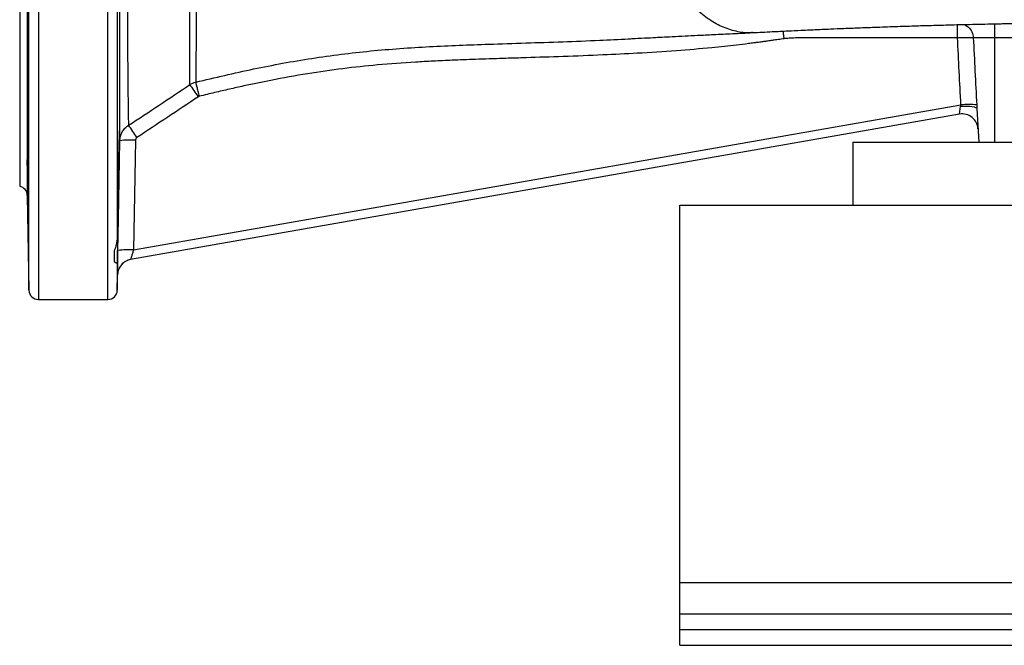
# Model space of a CAD drawing. Header units: millimetres. Extents: x 540 to 1430, y 615 to 2661.
# Tile 1 of 12: x 540 to 854, y 615 to 814. Entities that reach past the tile are written whole.
import ezdxf

# ---------------------------------------------------------------- set-up
doc = ezdxf.new("R2010")
doc.units = ezdxf.units.MM

msp = doc.modelspace()

# ---------------------------------------------------------------- linework, layer by layer
at = {"color": 8, "linetype": 'Continuous', "lineweight": 25}
for p, q in [((546.35, 1064.77), (546.35, 724.91)), ((568.45, 724.91), (568.45, 1064.77)), ((543.35, 727.86), (543.35, 894.91)), ((850.4, 812.65), (850.4, 808.17)), ((542.82, 767.54), (542.82, 758.02)), ((571.45, 736.81), (571.45, 727.86)), ((750.4, 634.91), (945.4, 634.91))]:
    msp.add_line(p, q, dxfattribs=at)
at = {"color": 7, "linetype": 'Continuous', "lineweight": 25}
for p, q in [((540.4, 1028.91), (540.4, 760.91)), ((542.82, 840.3), (542.82, 769.38)), ((571.45, 821.25), (571.45, 744.97)), ((850.4, 808.17), (850.4, 774.91)), ((859.44, 808.17), (850.4, 808.17)), ((733.96, 807.82), (734.65, 807.86)), ((576.61, 740.67), (839.74, 786.8)), ((839.32, 783.84), (839.67, 786.36)), ((839.32, 783.84), (575.67, 737.62)), ((844.83, 785.66), (845.4, 774.91)), ((577.21, 775.57), (576.61, 740.67)), ((805.4, 774.91), (805.4, 754.91)), ((805.4, 774.91), (1375.4, 774.91)), ((542.82, 758.02), (543.35, 727.86)), ((750.4, 754.91), (945.4, 754.91)), ((750.4, 634.91), (750.4, 754.91)), ((570.4, 740.1), (570.4, 737.01)), ((571.45, 727.86), (571.54, 732.79)), ((546.35, 724.91), (568.45, 724.91)), ((750.4, 624.91), (750.4, 634.91)), ((750.4, 619.91), (750.4, 624.91)), ((750.4, 624.91), (1430.4, 624.91)), ((750.4, 619.91), (1430.4, 619.91)), ((750.4, 614.91), (750.4, 619.91)), ((750.4, 614.91), (1430.4, 614.91))]:
    msp.add_line(p, q, dxfattribs=at)
at = {"color": 7, "linetype": 'Continuous', "lineweight": 25, "flags": 128}
for points in [[(839.67, 786.36), (840.66, 786.4), (841.62, 786.4), (842.51, 786.35), (843.29, 786.27), (843.94, 786.16), (844.42, 786.02), (844.73, 785.85), (844.83, 785.66)], [(571.66, 740.5), (571.83, 750.49), (572.26, 775.4)]]:
    msp.add_lwpolyline(points, dxfattribs=at)
at = {"color": 7, "linetype": 'Continuous', "lineweight": 25}
for centre, radius, start, end in [((531.8, 746.35), 78.32, 33.3518, 36.785), ((842.28, 761.68), 25.25, 84.3196, 95.7699), ((840.18, 778.92), 5, 3, 99.9438), ((515.43, 736.67), 73.85, 32.562, 36.2271), ((575.57, 751.27), 24.36, 86.142, 97.8199), ((539.82, 757.97), 3, 1, 78.9022), ((574.97, 716.41), 24.32, 86.1268, 97.8247), ((576.53, 732.7), 5, 99.9439, 178.994), ((576.53, 732.7), 5, 99.9438, 146.7614), ((546.35, 727.91), 3, 181, 270), ((568.45, 727.91), 3, 270, 359)]:
    msp.add_arc(centre, radius, start, end, dxfattribs=at)
at = {"color": 8, "linetype": 'Continuous', "lineweight": 25}
msp.add_arc((576.53, 732.7), 5, 146.7614, 179.001, dxfattribs=at)
at = {"color": 7, "linetype": 'Continuous', "lineweight": 25}
for points, knots in [([(572.26, 775.4), (572.26, 775.92), (572.26, 776.59), (572.26, 777.64), (572.26, 777.86), (572.26, 778.32), (572.26, 778.56), (572.26, 779.3), (572.26, 779.83), (572.26, 782.68), (572.26, 785.54), (572.26, 789.84), (572.26, 790.74), (572.26, 792.14), (572.26, 792.62), (572.26, 793.59), (572.26, 794.08), (572.26, 796.6), (572.26, 798.73), (572.26, 805.48), (572.26, 810.44), (572.26, 817.23), (572.26, 818.61), (572.26, 820.74), (572.26, 821.46), (572.26, 822.9), (572.26, 826.53), (572.26, 830.28), (572.26, 836.43), (572.26, 839.58), (572.26, 846.03), (572.26, 849.32), (572.26, 854.38), (572.26, 856.09), (572.26, 859.53), (572.26, 861.26), (572.26, 866.48), (572.26, 869.99), (572.26, 875.31), (572.26, 877.09), (572.26, 880.67), (572.26, 882.47), (572.26, 887.87), (572.26, 891.46), (572.26, 898.61), (572.26, 902.18), (572.26, 909.29), (572.26, 912.84), (572.26, 918.14), (572.26, 919.91), (572.26, 922.55), (572.26, 923.43), (572.26, 925.18), (572.26, 926.06), (572.26, 930.4), (572.26, 933.81), (572.26, 940.5), (572.26, 943.79), (572.26, 950.23), (572.26, 953.4), (572.26, 957.27), (572.26, 958.04), (572.26, 959.57), (572.26, 960.34), (572.26, 962.6), (572.26, 964.09), (572.26, 968.46), (572.26, 971.26), (572.26, 979.36), (572.26, 984.34), (572.26, 989.44), (572.26, 990), (572.26, 991.11), (572.26, 991.65), (572.26, 993.25), (572.26, 994.29), (572.26, 997.28), (572.26, 999.13), (572.26, 1002.56), (572.26, 1004.13), (572.26, 1006.28), (572.26, 1006.97), (572.26, 1008.26), (572.26, 1008.87), (572.26, 1011.74), (572.26, 1013.39), (572.26, 1014.42)], [0, 0, 0, 0, 0.03125, 0.03125, 0.039063, 0.039063, 0.046875, 0.046875, 0.0625, 0.0625, 0.125, 0.125, 0.140625, 0.140625, 0.148438, 0.148438, 0.15625, 0.15625, 0.1875, 0.1875, 0.25, 0.25, 0.265625, 0.265625, 0.273438, 0.273438, 0.28125, 0.3125, 0.3125, 0.34375, 0.34375, 0.375, 0.375, 0.390625, 0.390625, 0.40625, 0.40625, 0.4375, 0.4375, 0.453125, 0.453125, 0.46875, 0.46875, 0.5, 0.5, 0.53125, 0.53125, 0.5625, 0.5625, 0.578125, 0.578125, 0.585938, 0.585938, 0.59375, 0.59375, 0.625, 0.625, 0.65625, 0.65625, 0.6875, 0.6875, 0.695313, 0.695313, 0.703125, 0.703125, 0.71875, 0.71875, 0.75, 0.75, 0.8125, 0.8125, 0.820313, 0.820313, 0.828125, 0.828125, 0.84375, 0.84375, 0.875, 0.875, 0.90625, 0.90625, 0.921875, 0.921875, 0.9375, 0.9375, 1, 1, 1, 1]), ([(575, 1009.51), (574.96, 1008.54), (574.93, 1006.97), (574.88, 1003.68), (574.86, 1002.44), (574.83, 999.7), (574.81, 998.19), (574.78, 994.91), (574.77, 993.14), (574.74, 990.27), (574.74, 989.28), (574.72, 987.24), (574.72, 986.18), (574.68, 980.74), (574.66, 975.97), (574.62, 968.2), (574.61, 965.51), (574.6, 961.32), (574.59, 959.89), (574.59, 957.72), (574.59, 956.98), (574.58, 955.51), (574.58, 954.77), (574.57, 951.06), (574.56, 948.02), (574.55, 941.84), (574.54, 938.68), (574.53, 932.26), (574.52, 928.98), (574.52, 924.81), (574.52, 923.98), (574.51, 922.29), (574.51, 921.45), (574.51, 918.91), (574.51, 917.22), (574.5, 912.12), (574.5, 908.72), (574.5, 901.89), (574.5, 898.46), (574.5, 891.6), (574.5, 888.15), (574.5, 882.97), (574.5, 881.24), (574.5, 877.8), (574.51, 876.09), (574.51, 870.99), (574.51, 867.61), (574.52, 862.6), (574.52, 860.94), (574.53, 857.64), (574.53, 856), (574.54, 851.14), (574.55, 847.98), (574.56, 841.79), (574.57, 838.77), (574.59, 832.87), (574.59, 829.99), (574.61, 826.48), (574.61, 825.78), (574.61, 824.4), (574.62, 823.71), (574.62, 821.67), (574.63, 820.34), (574.66, 813.83), (574.68, 809.08), (574.72, 802.61), (574.74, 800.57), (574.76, 798.16), (574.76, 797.68), (574.77, 796.75), (574.77, 796.3), (574.78, 794.95), (574.79, 794.09), (574.83, 789.98), (574.86, 787.24), (574.9, 784.52), (574.91, 784.02), (574.92, 783.31), (574.93, 783.08), (574.94, 782.64), (574.94, 782.43), (574.96, 781.44), (574.98, 780.8), (575, 780.31)], [0, 0, 0, 0, 0.0625, 0.0625, 0.09375, 0.09375, 0.125, 0.125, 0.15625, 0.15625, 0.171875, 0.171875, 0.1875, 0.1875, 0.25, 0.25, 0.28125, 0.28125, 0.296875, 0.296875, 0.304688, 0.304688, 0.3125, 0.3125, 0.34375, 0.34375, 0.375, 0.375, 0.40625, 0.40625, 0.414063, 0.414063, 0.421875, 0.421875, 0.4375, 0.4375, 0.46875, 0.46875, 0.5, 0.5, 0.53125, 0.53125, 0.546875, 0.546875, 0.5625, 0.5625, 0.59375, 0.59375, 0.609375, 0.609375, 0.625, 0.625, 0.65625, 0.65625, 0.6875, 0.6875, 0.71875, 0.71875, 0.726562, 0.726562, 0.734375, 0.734375, 0.75, 0.75, 0.8125, 0.8125, 0.84375, 0.84375, 0.851562, 0.851562, 0.859375, 0.859375, 0.875, 0.875, 0.9375, 0.9375, 0.953125, 0.953125, 0.960937, 0.960937, 0.96875, 0.96875, 1, 1, 1, 1]), ([(594.52, 793.25), (594.52, 793.78), (594.52, 794.41), (594.51, 795.89), (594.51, 796.73), (594.51, 798.15), (594.51, 798.65), (594.5, 799.69), (594.5, 800.23), (594.5, 801.93), (594.5, 803.16), (594.49, 805.79), (594.49, 807.19), (594.49, 810.18), (594.49, 811.77), (594.48, 814.28), (594.48, 815.15), (594.48, 816.91), (594.48, 817.81), (594.48, 820.57), (594.48, 822.48), (594.47, 828.39), (594.47, 832.6), (594.47, 838.2), (594.47, 839.34), (594.47, 841.65), (594.47, 842.82), (594.47, 846.37), (594.47, 848.78), (594.46, 856.1), (594.46, 861.12), (594.46, 868.88), (594.46, 871.5), (594.46, 875.49), (594.46, 876.83), (594.46, 879.51), (594.46, 880.85), (594.46, 882.2)], [0, 0, 0, 0, 0.0625, 0.0625, 0.125, 0.125, 0.15625, 0.15625, 0.1875, 0.1875, 0.25, 0.25, 0.3125, 0.3125, 0.375, 0.375, 0.40625, 0.40625, 0.4375, 0.4375, 0.5, 0.5, 0.625, 0.625, 0.65625, 0.65625, 0.6875, 0.6875, 0.75, 0.75, 0.875, 0.875, 0.9375, 0.9375, 0.96875, 0.96875, 1, 1, 1, 1]), ([(596.57, 882.26), (596.57, 880.93), (596.57, 879.6), (596.57, 876.95), (596.57, 875.63), (596.57, 871.68), (596.57, 869.08), (596.56, 861.4), (596.56, 856.43), (596.55, 849.18), (596.55, 846.8), (596.55, 843.29), (596.55, 842.12), (596.55, 839.84), (596.54, 838.71), (596.54, 833.16), (596.53, 828.99), (596.52, 823.12), (596.52, 821.23), (596.51, 818.5), (596.51, 817.61), (596.51, 815.85), (596.5, 815), (596.5, 812.5), (596.5, 810.93), (596.49, 807.96), (596.48, 806.56), (596.47, 803.95), (596.47, 802.73), (596.46, 801.03), (596.46, 800.49), (596.46, 799.45), (596.45, 798.96), (596.45, 797.54), (596.44, 796.7), (596.43, 795.22), (596.43, 794.59), (596.42, 794.06)], [0, 0, 0, 0, 0.03125, 0.03125, 0.0625, 0.0625, 0.125, 0.125, 0.25, 0.25, 0.3125, 0.3125, 0.34375, 0.34375, 0.375, 0.375, 0.5, 0.5, 0.5625, 0.5625, 0.59375, 0.59375, 0.625, 0.625, 0.6875, 0.6875, 0.75, 0.75, 0.8125, 0.8125, 0.84375, 0.84375, 0.875, 0.875, 0.9375, 0.9375, 1, 1, 1, 1]), ([(773.48, 809.85), (773.27, 809.82), (771.52, 809.56), (768.21, 810.1), (763.63, 811.54), (759.16, 814.15), (754.86, 817.75), (750.77, 822.35), (746.96, 827.87), (743.48, 834.25), (740.36, 841.41), (737.65, 849.24), (735.39, 857.66), (733.6, 866.56), (732.42, 874.84), (731.97, 880.18), (731.79, 882.35)], [0, 0, 0, 0, 0.010688, 0.088447, 0.166272, 0.244156, 0.322088, 0.400062, 0.478068, 0.556097, 0.634141, 0.71219, 0.790237, 0.868273, 0.946287, 1, 1, 1, 1]), ([(773.48, 809.79), (775.57, 809.89), (779.39, 810.09), (784.49, 810.34), (788.48, 810.53), (791.48, 810.66), (793.87, 810.77), (796.04, 810.87), (798.94, 810.99), (802.69, 811.15), (807.37, 811.34), (812.81, 811.54), (818.69, 811.75), (824.77, 811.94), (830.59, 812.12), (835.81, 812.26), (840.49, 812.38), (844.45, 812.47), (848.31, 812.55), (851.44, 812.61), (853.8, 812.66), (855.4, 812.69), (856.72, 812.71), (857.87, 812.73), (859.01, 812.75), (860.19, 812.76), (861.34, 812.78), (862.46, 812.8), (863.4, 812.81), (864.39, 812.84), (865.7, 812.85), (867.15, 812.86), (868.52, 812.87), (869.06, 812.87), (870.37, 812.87), (872.14, 812.88), (874.81, 812.89), (878.46, 812.89), (881.47, 812.9), (883.17, 812.9), (883.33, 812.9)], [0, 0, 0, 0, 0.053044, 0.097178, 0.13211, 0.157605, 0.176406, 0.195612, 0.215562, 0.254375, 0.297128, 0.344026, 0.406139, 0.461362, 0.514484, 0.572118, 0.610775, 0.650152, 0.690233, 0.729048, 0.748308, 0.764735, 0.779311, 0.789748, 0.802007, 0.816089, 0.829378, 0.836687, 0.843377, 0.849959, 0.857308, 0.871765, 0.883846, 0.894342, 0.905585, 0.919167, 0.935973, 0.963889, 0.996667, 1, 1, 1, 1]), ([(733.96, 807.81), (733.99, 807.81), (735.4, 807.89), (738.05, 808.03), (741.6, 808.21), (744.83, 808.38), (748.21, 808.55), (751.97, 808.74), (756.35, 808.95), (761.41, 809.2), (767.25, 809.49), (771.33, 809.68), (773.4, 809.78)], [0, 0, 0, 0, 0.0018846, 0.1038287, 0.1955946, 0.2645866, 0.3452698, 0.4488138, 0.5480768, 0.6774167, 0.8365657, 1, 1, 1, 1]), ([(838.68, 808.17), (835.73, 808.17), (829.83, 808.17), (821.4, 808.17), (812.21, 808.17), (804.5, 808.17), (797.66, 808.17), (794.16, 808.17), (791.72, 808.17), (790.56, 808.17), (789.39, 808.16), (788.25, 808.13), (787.15, 808.09), (786.13, 808.05), (785.2, 807.99), (784.34, 807.92), (783.8, 807.86), (783.54, 807.84)], [0, 0, 0, 0, 0.1605724, 0.3211449, 0.4583185, 0.6605575, 0.7405017, 0.8302638, 0.851477, 0.8726903, 0.8936166, 0.9151235, 0.9349957, 0.9534156, 0.9703866, 0.985913, 1, 1, 1, 1]), ([(838.68, 808.17), (838.84, 808.18), (838.99, 808.18), (839.29, 808.2), (839.45, 808.2), (839.9, 808.22), (840.19, 808.23), (840.62, 808.24), (840.77, 808.24), (841.04, 808.25), (841.18, 808.25), (841.57, 808.26), (841.82, 808.26), (842.16, 808.26), (842.27, 808.26), (842.48, 808.26), (842.58, 808.26), (842.86, 808.25), (843.02, 808.25), (843.24, 808.23), (843.3, 808.23), (843.41, 808.22), (843.47, 808.22), (843.6, 808.2), (843.66, 808.19), (843.69, 808.17)], [0, 0, 0, 0, 0.0625, 0.0625, 0.125, 0.125, 0.25, 0.25, 0.3125, 0.3125, 0.375, 0.375, 0.5, 0.5, 0.5625, 0.5625, 0.625, 0.625, 0.75, 0.75, 0.8125, 0.8125, 0.875, 0.875, 1, 1, 1, 1]), ([(850.4, 808.17), (849.98, 808.17), (849.57, 808.17), (848.76, 808.17), (848.37, 808.17), (847.6, 808.17), (847.22, 808.17), (846.52, 808.17), (846.2, 808.17), (845.74, 808.17), (845.59, 808.17), (845.31, 808.17), (845.18, 808.17), (844.8, 808.17), (844.58, 808.17), (844.3, 808.17), (844.21, 808.17), (844.06, 808.17), (843.99, 808.17), (843.82, 808.17), (843.74, 808.17), (843.69, 808.17)], [0, 0, 0, 0, 0.125, 0.125, 0.25, 0.25, 0.375, 0.375, 0.5, 0.5, 0.5625, 0.5625, 0.625, 0.625, 0.75, 0.75, 0.8125, 0.8125, 0.875, 0.875, 1, 1, 1, 1]), ([(783.54, 807.84), (783.24, 807.8), (782.62, 807.72), (781.68, 807.59), (780.58, 807.44), (779.32, 807.26), (777.99, 807.06), (776.69, 806.87), (775.36, 806.69), (773.84, 806.49), (771.51, 806.19), (768.39, 805.81), (764.5, 805.38), (758.11, 804.73), (748.88, 803.95), (737.33, 803.22), (725.33, 802.63), (713.53, 802.18), (703.22, 801.85), (695.83, 801.62), (691.91, 801.5), (688.71, 801.4), (685.52, 801.29), (681.61, 801.15), (677.1, 800.97), (672.04, 800.73), (664.12, 800.3), (654.55, 799.59), (643.09, 798.38), (631.78, 796.75), (622.76, 795.12), (616.01, 793.75), (611.61, 792.82), (607.06, 791.8), (602.35, 790.71), (599.16, 789.94), (597.54, 789.55)], [0, 0, 0, 0, 0.004916, 0.009972, 0.015168, 0.022784, 0.030399, 0.036612, 0.043803, 0.051972, 0.061118, 0.081487, 0.102391, 0.123829, 0.184336, 0.250723, 0.309159, 0.376942, 0.439891, 0.474381, 0.495321, 0.502712, 0.52568, 0.546554, 0.565337, 0.597945, 0.627711, 0.69242, 0.751687, 0.812272, 0.875432, 0.898524, 0.922524, 0.947436, 0.97326, 1, 1, 1, 1]), ([(597.54, 789.55), (597.41, 790.08), (597.28, 790.61), (597.03, 791.61), (596.92, 792.07), (596.72, 792.88), (596.63, 793.22), (596.5, 793.76), (596.45, 793.95), (596.42, 794.06)], [0, 0, 0, 0, 0.25, 0.25, 0.5, 0.5, 0.75, 0.75, 1, 1, 1, 1]), ([(572.26, 775.4), (572.27, 775.89), (572.34, 776.37), (572.53, 777.08), (572.6, 777.31), (572.79, 777.76), (572.89, 777.98), (573.13, 778.41), (573.26, 778.61), (573.55, 779), (573.71, 779.2), (574.21, 779.73), (574.59, 780.04), (575, 780.31)], [0, 0, 0, 0, 0.25, 0.25, 0.375, 0.375, 0.5, 0.5, 0.625, 0.625, 0.75, 0.75, 1, 1, 1, 1]), ([(571.45, 736.81), (571.45, 736.9), (571.47, 737.2), (571.5, 738.13), (571.54, 739.75), (571.59, 741.9), (571.65, 744.49), (571.71, 747.45), (571.77, 750.7), (571.83, 754.15), (571.89, 757.69), (571.95, 761.23), (572, 764.67), (572.05, 767.91), (572.09, 770.85), (572.12, 773.42), (572.13, 775.54), (572.14, 777.14), (572.13, 778.23), (572.12, 778.46), (572.11, 778.57)], [0, 0, 0, 0, 0.028904, 0.086019, 0.143134, 0.200254, 0.257375, 0.314503, 0.371631, 0.428765, 0.485898, 0.543033, 0.600168, 0.657299, 0.71443, 0.771551, 0.828672, 0.885783, 0.942894, 1, 1, 1, 1]), ([(572.1, 778.54), (572.1, 778.53), (572.08, 778.52), (572.04, 777.81), (572, 776.53), (571.94, 774.69), (571.88, 772.38), (571.82, 769.63), (571.76, 766.56), (571.7, 763.22), (571.64, 759.73), (571.59, 756.17), (571.54, 752.66), (571.5, 749.29), (571.47, 746.74), (571.45, 745.38), (571.45, 744.97)], [0, 0, 0, 0, 0.054342, 0.130448, 0.206554, 0.282674, 0.358794, 0.434926, 0.511059, 0.587198, 0.663336, 0.739473, 0.81561, 0.89174, 0.967869, 1, 1, 1, 1]), ([(577.67, 776.41), (577.53, 776.32), (577.42, 776.19), (577.3, 775.98), (577.27, 775.9), (577.22, 775.74), (577.21, 775.66), (577.21, 775.57)], [0, 0, 0, 0, 0.5, 0.5, 0.75, 0.75, 1, 1, 1, 1]), ([(542.82, 767.54), (542.82, 767.99), (542.8, 768.37), (542.8, 768.84), (542.81, 768.97), (542.81, 769.21), (542.82, 769.31), (542.82, 769.38)], [0, 0, 0, 0, 0.5, 0.5, 0.75, 0.75, 1, 1, 1, 1]), ([(543.22, 745.77), (543.22, 745.73), (543.23, 745.6), (543.24, 746.83), (543.22, 749.27), (543.18, 752.72), (543.13, 756.7), (543.06, 760.79), (542.99, 764.53), (542.92, 767.45), (542.86, 769.3), (542.84, 769.45), (542.83, 769.52)], [0, 0, 0, 0, 0.047152, 0.154519, 0.26188, 0.369242, 0.476615, 0.584001, 0.691401, 0.798807, 0.906209, 1, 1, 1, 1]), ([(571.45, 744.97), (571.44, 744.49), (571.4, 744.03), (571.28, 743.14), (571.19, 742.71), (570.99, 741.9), (570.87, 741.51), (570.64, 740.78), (570.51, 740.43), (570.4, 740.1)], [0, 0, 0, 0, 0.25, 0.25, 0.5, 0.5, 0.75, 0.75, 1, 1, 1, 1]), ([(571.54, 733.69), (571.54, 733.71), (571.55, 734.01), (571.57, 735.41), (571.61, 737.72), (571.64, 739.58), (571.66, 740.5)], [0, 0, 0, 0, 0.019233, 0.343996, 0.672031, 1, 1, 1, 1]), ([(576.61, 740.67), (576.49, 740.29), (576.37, 739.91), (576.21, 739.37), (576.15, 739.2), (576.05, 738.87), (576, 738.71), (575.91, 738.43), (575.87, 738.29), (575.8, 738.06), (575.77, 737.96), (575.72, 737.8), (575.7, 737.73), (575.67, 737.65), (575.67, 737.62), (575.67, 737.62)], [0, 0, 0, 0, 0.25, 0.25, 0.375, 0.375, 0.5, 0.5, 0.625, 0.625, 0.75, 0.75, 0.875, 0.875, 1, 1, 1, 1]), ([(570.4, 737.01), (570.63, 736.78), (570.89, 736.65), (571.19, 736.59), (571.27, 736.6), (571.4, 736.66), (571.44, 736.72), (571.45, 736.81)], [0, 0, 0, 0, 0.5, 0.5, 0.75, 0.75, 1, 1, 1, 1])]:
    msp.add_open_spline(points, degree=3, knots=knots, dxfattribs=at)
at = {"color": 8, "linetype": 'Continuous', "lineweight": 25}
for points, knots in [([(838.68, 808.17), (838.68, 808.77), (838.69, 810.02), (838.7, 811.55), (838.7, 812.09), (838.71, 812.33)], [0, 0, 0, 0, 0.345219, 0.716928, 1, 1, 1, 1]), ([(840.84, 812.38), (841.3, 812.13), (842.31, 811.58), (843.38, 810.05), (843.59, 808.8), (843.69, 808.17)], [0, 0, 0, 0, 0.293995, 0.646894, 1, 1, 1, 1]), ([(783.54, 807.84), (783.5, 808.24), (783.4, 809.04), (783.3, 809.87), (783.26, 810.23), (783.25, 810.28)], [0, 0, 0, 0, 0.467336, 0.938408, 1, 1, 1, 1]), ([(596.42, 794.06), (602.54, 795.5), (614.76, 798.37), (633.28, 801.78), (651.96, 804.13), (670.75, 805.42), (687.22, 806.06), (701.34, 806.5), (713.11, 806.9), (723.98, 807.31), (730.93, 807.67), (733.96, 807.82)], [0, 0, 0, 0, 0.136006, 0.271802, 0.407564, 0.543445, 0.67943, 0.7644, 0.84936, 0.93431, 1, 1, 1, 1]), ([(571.53, 732.79), (571.53, 732.8), (571.53, 732.85), (571.54, 733.35), (571.54, 733.69)], [0, 0, 0, 0, 0.325778, 1, 1, 1, 1]), ([(571.53, 732.79), (571.53, 732.79), (571.54, 732.79), (571.53, 732.79), (571.53, 732.79)], [0, 0, 0, 0, 0.398746, 1, 1, 1, 1])]:
    msp.add_open_spline(points, degree=3, knots=knots, dxfattribs=at)
at = {"color": 7, "linetype": 'Continuous', "lineweight": 25}
for points in [[(839.74, 786.8), (839.37, 793.93), (839.02, 801.05), (838.68, 808.17)], [(843.69, 808.17), (844.04, 801.05), (844.4, 793.93), (844.77, 786.81)], [(575, 780.31), (581.53, 784.59), (588.04, 788.9), (594.52, 793.25)], [(594.52, 793.25), (595.11, 793.63), (595.74, 793.9), (596.42, 794.06)], [(597.22, 789.41), (590.73, 785.04), (584.21, 780.71), (577.67, 776.41)], [(597.54, 789.55), (597.42, 789.52), (597.32, 789.47), (597.22, 789.41)], [(839.67, 786.36), (839.69, 786.51), (839.72, 786.66), (839.74, 786.8)], [(844.77, 786.81), (844.79, 786.43), (844.81, 786.04), (844.83, 785.66)]]:
    msp.add_open_spline(points, degree=3, dxfattribs=at)

doc.saveas('drawing.dxf')
